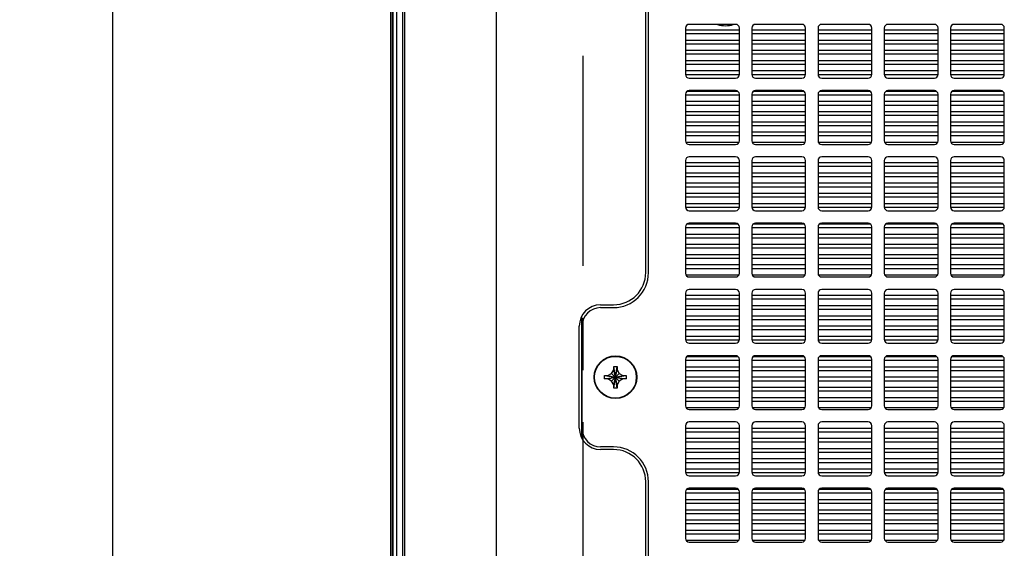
# Model space of a CAD drawing. Header units: inches. Extents: x 0 to 34, y 0 to 22.
# Tile 6 of 43: x 14 to 16.7, y 5.5 to 6.9. Entities that reach past the tile are written whole.
import ezdxf

# ---------------------------------------------------------------- set-up
doc = ezdxf.new("R2010")
doc.units = ezdxf.units.IN
doc.header["$LTSCALE"] = 1.87
doc.header["$MEASUREMENT"] = 0
doc.linetypes.add('CENTER', pattern=[0.6, 0.375, -0.075, 0.075, -0.075])
doc.layers.get('0').update_dxf_attribs({"linetype": 'CONTINUOUS'})
doc.layers.add('3_ALL_AXES', color=7, linetype='CONTINUOUS')
doc.layers.add('DIMENSIONS', color=7, linetype='CONTINUOUS')
doc.styles.get("Standard").update_dxf_attribs({"font": 'txt', "width": 0.8})
doc.dimstyles.new('DIMSTYLE_3', dxfattribs={"dimtxt": 0.125, "dimasz": 0.18, "dimexe": 0.18, "dimexo": 0.0625, "dimgap": 0.09, "dimtad": 0, "dimtih": 1, "dimtoh": 1, "dimdec": 3, "dimlfac": 2, "dimzin": 4, "dimdsep": 46, "dimtxsty": 'STANDARD', "dimblk": '_FILLED', "dimblk1": '_FILLED', "dimblk2": '_FILLED', "dimcen": 0.09, "dimadec": 0, "dimazin": 0, "dimtp": 0.001, "dimtm": 0.001, "dimtfac": 1, "dimtdec": 3, "dimtofl": 0, "dimtmove": 0, "dimatfit": 3, "dimldrblk": '_FILLED', "dimfxl": 1, "dimtolj": 1, "dimtzin": 4, "dimarcsym": 0})

# ---------------------------------------------------------------- blocks, each defined once
blk = doc.blocks.new('_FILLED')
at = {"color": 0, "linetype": 'BYBLOCK'}
blk.add_solid([(0, 0), (-1, 0.174), (-1, -0.174)], dxfattribs=at)
blk = doc.blocks.new('*D8')
at = {"layer": 'DIMENSIONS', "color": 2, "linetype": 'CONTINUOUS'}
for p, q in [((15.4681, 7.2833), (14.137, 7.2833)), ((14.262, 7.2833), (14.262, 5.2233)), ((14.262, 2.9133), (14.262, 4.7858)), ((15.4681, 2.9133), (14.137, 2.9133))]:
    blk.add_line(p, q, dxfattribs=at)
at = {"layer": 'DIMENSIONS', "color": 2, "linetype": 'CONTINUOUS', "xscale": 0.18, "yscale": 0.18, "zscale": 0.18}
for p, rotation in [((14.262, 7.2833), 90), ((14.262, 2.9133), 270)]:
    blk.add_blockref('_FILLED', p, dxfattribs=dict(at, rotation=rotation))
at = {"layer": 'DIMENSIONS', "color": 2, "linetype": 'CONTINUOUS', "insert": (14.262, 5.1608), "char_height": 0.125, "width": 0.5, "attachment_point": 2, "line_spacing_factor": 0.9}
blk.add_mtext('8.740\\P[222]', dxfattribs=at)

msp = doc.modelspace()

# ---------------------------------------------------------------- linework, layer by layer
at = {"color": 7, "linetype": 'CONTINUOUS'}
for p, q in [((15.29704, 2.56832), (15.29704, 7.62832)), ((15.04954, 7.58288), (15.04954, 2.61377)), ((15.01704, 4.46382), (15.01704, 7.37882)), ((15.01204, 4.50632), (15.01204, 7.33632)), ((15.01815, 5.08907), (15.01815, 7.32632)), ((15.02818, 4.51507), (15.02818, 7.32757)), ((15.0437, 7.32757), (15.0437, 5.06939)), ((15.70661, 6.26107), (15.70661, 7.10407)), ((15.94161, 6.93007), (15.81661, 6.93007)), ((16.12011, 6.93007), (15.99511, 6.93007)), ((16.29861, 6.93007), (16.17361, 6.93007)), ((16.47711, 6.93007), (16.35211, 6.93007)), ((16.65561, 6.93007), (16.53061, 6.93007)), ((15.80661, 6.92007), (15.80661, 6.79507)), ((15.80661, 6.91532), (15.95161, 6.91532)), ((15.80661, 6.90532), (15.95161, 6.90532)), ((15.95161, 6.79507), (15.95161, 6.92007)), ((15.98511, 6.92007), (15.98511, 6.79507)), ((15.98511, 6.91532), (16.13011, 6.91532)), ((15.98511, 6.90532), (16.13011, 6.90532)), ((16.13011, 6.79507), (16.13011, 6.92007)), ((16.16361, 6.92007), (16.16361, 6.79507)), ((16.16361, 6.91532), (16.30861, 6.91532)), ((16.16361, 6.90532), (16.30861, 6.90532)), ((16.30861, 6.79507), (16.30861, 6.92007)), ((16.34211, 6.92007), (16.34211, 6.79507)), ((16.34211, 6.91532), (16.48711, 6.91532)), ((16.34211, 6.90532), (16.48711, 6.90532)), ((16.48711, 6.79507), (16.48711, 6.92007)), ((16.52061, 6.92007), (16.52061, 6.79507)), ((16.52061, 6.91532), (16.66561, 6.91532)), ((16.52061, 6.90532), (16.66561, 6.90532)), ((16.66561, 6.79507), (16.66561, 6.92007)), ((15.80661, 6.88782), (15.95161, 6.88782)), ((15.80661, 6.87782), (15.95161, 6.87782)), ((15.98511, 6.88782), (16.13011, 6.88782)), ((15.98511, 6.87782), (16.13011, 6.87782)), ((16.16361, 6.88782), (16.30861, 6.88782)), ((16.16361, 6.87782), (16.30861, 6.87782)), ((16.34211, 6.88782), (16.48711, 6.88782)), ((16.34211, 6.87782), (16.48711, 6.87782)), ((16.52061, 6.88782), (16.66561, 6.88782)), ((16.52061, 6.87782), (16.66561, 6.87782)), ((15.80661, 6.86032), (15.95161, 6.86032)), ((15.80661, 6.85032), (15.95161, 6.85032)), ((15.98511, 6.86032), (16.13011, 6.86032)), ((15.98511, 6.85032), (16.13011, 6.85032)), ((16.16361, 6.86032), (16.30861, 6.86032)), ((16.16361, 6.85032), (16.30861, 6.85032)), ((16.34211, 6.86032), (16.48711, 6.86032)), ((16.34211, 6.85032), (16.48711, 6.85032)), ((16.52061, 6.86032), (16.66561, 6.86032)), ((16.52061, 6.85032), (16.66561, 6.85032)), ((15.80661, 6.83282), (15.95161, 6.83282)), ((15.80661, 6.82282), (15.95161, 6.82282)), ((15.98511, 6.83282), (16.13011, 6.83282)), ((15.98511, 6.82282), (16.13011, 6.82282)), ((16.16361, 6.83282), (16.30861, 6.83282)), ((16.16361, 6.82282), (16.30861, 6.82282)), ((16.34211, 6.83282), (16.48711, 6.83282)), ((16.34211, 6.82282), (16.48711, 6.82282)), ((16.52061, 6.83282), (16.66561, 6.83282)), ((16.52061, 6.82282), (16.66561, 6.82282)), ((15.80661, 6.80532), (15.95161, 6.80532)), ((15.80661, 6.79532), (15.95161, 6.79532)), ((15.98511, 6.80532), (16.13011, 6.80532)), ((15.98511, 6.79532), (16.13011, 6.79532)), ((16.16361, 6.80532), (16.30861, 6.80532)), ((16.16361, 6.79532), (16.30861, 6.79532)), ((16.34211, 6.80532), (16.48711, 6.80532)), ((16.34211, 6.79532), (16.48711, 6.79532)), ((16.52061, 6.80532), (16.66561, 6.80532)), ((16.52061, 6.79532), (16.66561, 6.79532)), ((15.81661, 6.78507), (15.94161, 6.78507)), ((15.99511, 6.78507), (16.12011, 6.78507)), ((16.17361, 6.78507), (16.29861, 6.78507)), ((16.35211, 6.78507), (16.47711, 6.78507)), ((16.53061, 6.78507), (16.65561, 6.78507)), ((15.80661, 6.74157), (15.80661, 6.61657)), ((15.80661, 6.74032), (15.95161, 6.74032)), ((15.81205, 6.75032), (15.94617, 6.75032)), ((15.94161, 6.75157), (15.81661, 6.75157)), ((15.95161, 6.61657), (15.95161, 6.74157)), ((15.98511, 6.74157), (15.98511, 6.61657)), ((15.98511, 6.74032), (16.13011, 6.74032)), ((15.99055, 6.75032), (16.12467, 6.75032)), ((16.12011, 6.75157), (15.99511, 6.75157)), ((16.13011, 6.61657), (16.13011, 6.74157)), ((16.16361, 6.74157), (16.16361, 6.61657)), ((16.16361, 6.74032), (16.30861, 6.74032)), ((16.16905, 6.75032), (16.30317, 6.75032)), ((16.29861, 6.75157), (16.17361, 6.75157)), ((16.30861, 6.61657), (16.30861, 6.74157)), ((16.34211, 6.74157), (16.34211, 6.61657)), ((16.34211, 6.74032), (16.48711, 6.74032)), ((16.34755, 6.75032), (16.48167, 6.75032)), ((16.47711, 6.75157), (16.35211, 6.75157)), ((16.48711, 6.61657), (16.48711, 6.74157)), ((16.52061, 6.74157), (16.52061, 6.61657)), ((16.52061, 6.74032), (16.66561, 6.74032)), ((16.52605, 6.75032), (16.66017, 6.75032)), ((16.65561, 6.75157), (16.53061, 6.75157)), ((16.66561, 6.61657), (16.66561, 6.74157)), ((15.80661, 6.72282), (15.95161, 6.72282)), ((15.98511, 6.72282), (16.13011, 6.72282)), ((16.16361, 6.72282), (16.30861, 6.72282)), ((16.34211, 6.72282), (16.48711, 6.72282)), ((16.52061, 6.72282), (16.66561, 6.72282)), ((15.80661, 6.71282), (15.95161, 6.71282)), ((15.80661, 6.69532), (15.95161, 6.69532)), ((15.98511, 6.71282), (16.13011, 6.71282)), ((15.98511, 6.69532), (16.13011, 6.69532)), ((16.16361, 6.71282), (16.30861, 6.71282)), ((16.16361, 6.69532), (16.30861, 6.69532)), ((16.34211, 6.71282), (16.48711, 6.71282)), ((16.34211, 6.69532), (16.48711, 6.69532)), ((16.52061, 6.71282), (16.66561, 6.71282)), ((16.52061, 6.69532), (16.66561, 6.69532)), ((15.80661, 6.68532), (15.95161, 6.68532)), ((15.80661, 6.66782), (15.95161, 6.66782)), ((15.98511, 6.68532), (16.13011, 6.68532)), ((15.98511, 6.66782), (16.13011, 6.66782)), ((16.16361, 6.68532), (16.30861, 6.68532)), ((16.16361, 6.66782), (16.30861, 6.66782)), ((16.34211, 6.68532), (16.48711, 6.68532)), ((16.34211, 6.66782), (16.48711, 6.66782)), ((16.52061, 6.68532), (16.66561, 6.68532)), ((16.52061, 6.66782), (16.66561, 6.66782)), ((15.80661, 6.65782), (15.95161, 6.65782)), ((15.80661, 6.64032), (15.95161, 6.64032)), ((15.98511, 6.65782), (16.13011, 6.65782)), ((15.98511, 6.64032), (16.13011, 6.64032)), ((16.16361, 6.65782), (16.30861, 6.65782)), ((16.16361, 6.64032), (16.30861, 6.64032)), ((16.34211, 6.65782), (16.48711, 6.65782)), ((16.34211, 6.64032), (16.48711, 6.64032)), ((16.52061, 6.65782), (16.66561, 6.65782)), ((16.52061, 6.64032), (16.66561, 6.64032)), ((15.80661, 6.63032), (15.95161, 6.63032)), ((15.80736, 6.61282), (15.95086, 6.61282)), ((15.98511, 6.63032), (16.13011, 6.63032)), ((15.98586, 6.61282), (16.12936, 6.61282)), ((16.16361, 6.63032), (16.30861, 6.63032)), ((16.16436, 6.61282), (16.30786, 6.61282)), ((16.34211, 6.63032), (16.48711, 6.63032)), ((16.34286, 6.61282), (16.48636, 6.61282)), ((16.52061, 6.63032), (16.66561, 6.63032)), ((16.52136, 6.61282), (16.66486, 6.61282)), ((15.81661, 6.60657), (15.94161, 6.60657)), ((15.99511, 6.60657), (16.12011, 6.60657)), ((16.17361, 6.60657), (16.29861, 6.60657)), ((16.35211, 6.60657), (16.47711, 6.60657)), ((16.53061, 6.60657), (16.65561, 6.60657)), ((15.80661, 6.56307), (15.80661, 6.43807)), ((15.80661, 6.55782), (15.95161, 6.55782)), ((15.94161, 6.57307), (15.81661, 6.57307)), ((15.95161, 6.43807), (15.95161, 6.56307)), ((15.98511, 6.56307), (15.98511, 6.43807)), ((15.98511, 6.55782), (16.13011, 6.55782)), ((16.12011, 6.57307), (15.99511, 6.57307)), ((16.13011, 6.43807), (16.13011, 6.56307)), ((16.16361, 6.56307), (16.16361, 6.43807)), ((16.16361, 6.55782), (16.30861, 6.55782)), ((16.29861, 6.57307), (16.17361, 6.57307)), ((16.30861, 6.43807), (16.30861, 6.56307)), ((16.34211, 6.56307), (16.34211, 6.43807)), ((16.34211, 6.55782), (16.48711, 6.55782)), ((16.47711, 6.57307), (16.35211, 6.57307)), ((16.48711, 6.43807), (16.48711, 6.56307)), ((16.52061, 6.56307), (16.52061, 6.43807)), ((16.52061, 6.55782), (16.66561, 6.55782)), ((16.65561, 6.57307), (16.53061, 6.57307)), ((16.66561, 6.43807), (16.66561, 6.56307)), ((15.80661, 6.54782), (15.95161, 6.54782)), ((15.80661, 6.53032), (15.95161, 6.53032)), ((15.98511, 6.54782), (16.13011, 6.54782)), ((15.98511, 6.53032), (16.13011, 6.53032)), ((16.16361, 6.54782), (16.30861, 6.54782)), ((16.16361, 6.53032), (16.30861, 6.53032)), ((16.34211, 6.54782), (16.48711, 6.54782)), ((16.34211, 6.53032), (16.48711, 6.53032)), ((16.52061, 6.54782), (16.66561, 6.54782)), ((16.52061, 6.53032), (16.66561, 6.53032)), ((15.80661, 6.52032), (15.95161, 6.52032)), ((15.80661, 6.50282), (15.95161, 6.50282)), ((15.98511, 6.52032), (16.13011, 6.52032)), ((15.98511, 6.50282), (16.13011, 6.50282)), ((16.16361, 6.52032), (16.30861, 6.52032)), ((16.16361, 6.50282), (16.30861, 6.50282)), ((16.34211, 6.52032), (16.48711, 6.52032)), ((16.34211, 6.50282), (16.48711, 6.50282)), ((16.52061, 6.52032), (16.66561, 6.52032)), ((16.52061, 6.50282), (16.66561, 6.50282)), ((15.80661, 6.49282), (15.95161, 6.49282)), ((15.80661, 6.47532), (15.95161, 6.47532)), ((15.98511, 6.49282), (16.13011, 6.49282)), ((15.98511, 6.47532), (16.13011, 6.47532)), ((16.16361, 6.49282), (16.30861, 6.49282)), ((16.16361, 6.47532), (16.30861, 6.47532)), ((16.34211, 6.49282), (16.48711, 6.49282)), ((16.34211, 6.47532), (16.48711, 6.47532)), ((16.52061, 6.49282), (16.66561, 6.49282)), ((16.52061, 6.47532), (16.66561, 6.47532)), ((15.80661, 6.46532), (15.95161, 6.46532)), ((15.98511, 6.46532), (16.13011, 6.46532)), ((16.16361, 6.46532), (16.30861, 6.46532)), ((16.34211, 6.46532), (16.48711, 6.46532)), ((16.52061, 6.46532), (16.66561, 6.46532)), ((15.80661, 6.44782), (15.95161, 6.44782)), ((15.80661, 6.43782), (15.95161, 6.43782)), ((15.81661, 6.42807), (15.94161, 6.42807)), ((15.98511, 6.44782), (16.13011, 6.44782)), ((15.98511, 6.43782), (16.13011, 6.43782)), ((15.99511, 6.42807), (16.12011, 6.42807)), ((16.16361, 6.44782), (16.30861, 6.44782)), ((16.16361, 6.43782), (16.30861, 6.43782)), ((16.17361, 6.42807), (16.29861, 6.42807)), ((16.34211, 6.44782), (16.48711, 6.44782)), ((16.34211, 6.43782), (16.48711, 6.43782)), ((16.35211, 6.42807), (16.47711, 6.42807)), ((16.52061, 6.44782), (16.66561, 6.44782)), ((16.52061, 6.43782), (16.66561, 6.43782)), ((16.53061, 6.42807), (16.65561, 6.42807)), ((15.80661, 6.38457), (15.80661, 6.25957)), ((15.80661, 6.38282), (15.95161, 6.38282)), ((15.8113, 6.39282), (15.94692, 6.39282)), ((15.94161, 6.39457), (15.81661, 6.39457)), ((15.95161, 6.25957), (15.95161, 6.38457)), ((15.98511, 6.38457), (15.98511, 6.25957)), ((15.98511, 6.38282), (16.13011, 6.38282)), ((15.9898, 6.39282), (16.12542, 6.39282)), ((16.12011, 6.39457), (15.99511, 6.39457)), ((16.13011, 6.25957), (16.13011, 6.38457)), ((16.16361, 6.38457), (16.16361, 6.25957)), ((16.16361, 6.38282), (16.30861, 6.38282)), ((16.1683, 6.39282), (16.30392, 6.39282)), ((16.29861, 6.39457), (16.17361, 6.39457)), ((16.30861, 6.25957), (16.30861, 6.38457)), ((16.34211, 6.38457), (16.34211, 6.25957)), ((16.34211, 6.38282), (16.48711, 6.38282)), ((16.3468, 6.39282), (16.48242, 6.39282)), ((16.47711, 6.39457), (16.35211, 6.39457)), ((16.48711, 6.25957), (16.48711, 6.38457)), ((16.52061, 6.38457), (16.52061, 6.25957)), ((16.52061, 6.38282), (16.66561, 6.38282)), ((16.5253, 6.39282), (16.66092, 6.39282)), ((16.65561, 6.39457), (16.53061, 6.39457)), ((16.66561, 6.25957), (16.66561, 6.38457)), ((15.80661, 6.36532), (15.95161, 6.36532)), ((15.80661, 6.35532), (15.95161, 6.35532)), ((15.98511, 6.36532), (16.13011, 6.36532)), ((15.98511, 6.35532), (16.13011, 6.35532)), ((16.16361, 6.36532), (16.30861, 6.36532)), ((16.16361, 6.35532), (16.30861, 6.35532)), ((16.34211, 6.36532), (16.48711, 6.36532)), ((16.34211, 6.35532), (16.48711, 6.35532)), ((16.52061, 6.36532), (16.66561, 6.36532)), ((16.52061, 6.35532), (16.66561, 6.35532)), ((15.80661, 6.33782), (15.95161, 6.33782)), ((15.80661, 6.32782), (15.95161, 6.32782)), ((15.98511, 6.33782), (16.13011, 6.33782)), ((15.98511, 6.32782), (16.13011, 6.32782)), ((16.16361, 6.33782), (16.30861, 6.33782)), ((16.16361, 6.32782), (16.30861, 6.32782)), ((16.34211, 6.33782), (16.48711, 6.33782)), ((16.34211, 6.32782), (16.48711, 6.32782)), ((16.52061, 6.33782), (16.66561, 6.33782)), ((16.52061, 6.32782), (16.66561, 6.32782)), ((15.80661, 6.31032), (15.95161, 6.31032)), ((15.80661, 6.30032), (15.95161, 6.30032)), ((15.98511, 6.31032), (16.13011, 6.31032)), ((15.98511, 6.30032), (16.13011, 6.30032)), ((16.16361, 6.31032), (16.30861, 6.31032)), ((16.16361, 6.30032), (16.30861, 6.30032)), ((16.34211, 6.31032), (16.48711, 6.31032)), ((16.34211, 6.30032), (16.48711, 6.30032)), ((16.52061, 6.31032), (16.66561, 6.31032)), ((16.52061, 6.30032), (16.66561, 6.30032)), ((15.80661, 6.28282), (15.95161, 6.28282)), ((15.80661, 6.27282), (15.95161, 6.27282)), ((15.98511, 6.28282), (16.13011, 6.28282)), ((15.98511, 6.27282), (16.13011, 6.27282)), ((16.16361, 6.28282), (16.30861, 6.28282)), ((16.16361, 6.27282), (16.30861, 6.27282)), ((16.34211, 6.28282), (16.48711, 6.28282)), ((16.34211, 6.27282), (16.48711, 6.27282)), ((16.52061, 6.28282), (16.66561, 6.28282)), ((16.52061, 6.27282), (16.66561, 6.27282)), ((15.80765, 6.25532), (15.95057, 6.25532)), ((15.81661, 6.24957), (15.94161, 6.24957)), ((15.98615, 6.25532), (16.12907, 6.25532)), ((15.99511, 6.24957), (16.12011, 6.24957)), ((16.16465, 6.25532), (16.30757, 6.25532)), ((16.17361, 6.24957), (16.29861, 6.24957)), ((16.34315, 6.25532), (16.48607, 6.25532)), ((16.35211, 6.24957), (16.47711, 6.24957)), ((16.52165, 6.25532), (16.66457, 6.25532)), ((16.53061, 6.24957), (16.65561, 6.24957)), ((15.94161, 6.21607), (15.81661, 6.21607)), ((16.12011, 6.21607), (15.99511, 6.21607)), ((16.29861, 6.21607), (16.17361, 6.21607)), ((16.47711, 6.21607), (16.35211, 6.21607)), ((16.65561, 6.21607), (16.53061, 6.21607)), ((15.80661, 6.20607), (15.80661, 6.08107)), ((15.80661, 6.20032), (15.95161, 6.20032)), ((15.80661, 6.19032), (15.95161, 6.19032)), ((15.95161, 6.08107), (15.95161, 6.20607)), ((15.98511, 6.20607), (15.98511, 6.08107)), ((15.98511, 6.20032), (16.13011, 6.20032)), ((15.98511, 6.19032), (16.13011, 6.19032)), ((16.13011, 6.08107), (16.13011, 6.20607)), ((16.16361, 6.20607), (16.16361, 6.08107)), ((16.16361, 6.20032), (16.30861, 6.20032)), ((16.16361, 6.19032), (16.30861, 6.19032)), ((16.30861, 6.08107), (16.30861, 6.20607)), ((16.34211, 6.20607), (16.34211, 6.08107)), ((16.34211, 6.20032), (16.48711, 6.20032)), ((16.34211, 6.19032), (16.48711, 6.19032)), ((16.48711, 6.08107), (16.48711, 6.20607)), ((16.52061, 6.20607), (16.52061, 6.08107)), ((16.52061, 6.20032), (16.66561, 6.20032)), ((16.52061, 6.19032), (16.66561, 6.19032)), ((16.66561, 6.08107), (16.66561, 6.20607)), ((15.57761, 6.16707), (15.61261, 6.16707)), ((15.80661, 6.17282), (15.95161, 6.17282)), ((15.80661, 6.16282), (15.95161, 6.16282)), ((15.98511, 6.17282), (16.13011, 6.17282)), ((15.98511, 6.16282), (16.13011, 6.16282)), ((16.16361, 6.17282), (16.30861, 6.17282)), ((16.16361, 6.16282), (16.30861, 6.16282)), ((16.34211, 6.17282), (16.48711, 6.17282)), ((16.34211, 6.16282), (16.48711, 6.16282)), ((16.52061, 6.17282), (16.66561, 6.17282)), ((16.52061, 6.16282), (16.66561, 6.16282)), ((15.80661, 6.14532), (15.95161, 6.14532)), ((15.80661, 6.13532), (15.95161, 6.13532)), ((15.98511, 6.14532), (16.13011, 6.14532)), ((15.98511, 6.13532), (16.13011, 6.13532)), ((16.16361, 6.14532), (16.30861, 6.14532)), ((16.16361, 6.13532), (16.30861, 6.13532)), ((16.34211, 6.14532), (16.48711, 6.14532)), ((16.34211, 6.13532), (16.48711, 6.13532)), ((16.52061, 6.14532), (16.66561, 6.14532)), ((16.52061, 6.13532), (16.66561, 6.13532)), ((15.52761, 5.84207), (15.52761, 6.11707)), ((15.80661, 6.11782), (15.95161, 6.11782)), ((15.80661, 6.10782), (15.95161, 6.10782)), ((15.98511, 6.11782), (16.13011, 6.11782)), ((15.98511, 6.10782), (16.13011, 6.10782)), ((16.16361, 6.11782), (16.30861, 6.11782)), ((16.16361, 6.10782), (16.30861, 6.10782)), ((16.34211, 6.11782), (16.48711, 6.11782)), ((16.34211, 6.10782), (16.48711, 6.10782)), ((16.52061, 6.11782), (16.66561, 6.11782)), ((16.52061, 6.10782), (16.66561, 6.10782)), ((15.80661, 6.09032), (15.95161, 6.09032)), ((15.80661, 6.08032), (15.95161, 6.08032)), ((15.98511, 6.09032), (16.13011, 6.09032)), ((15.98511, 6.08032), (16.13011, 6.08032)), ((16.16361, 6.09032), (16.30861, 6.09032)), ((16.16361, 6.08032), (16.30861, 6.08032)), ((16.34211, 6.09032), (16.48711, 6.09032)), ((16.34211, 6.08032), (16.48711, 6.08032)), ((16.52061, 6.09032), (16.66561, 6.09032)), ((16.52061, 6.08032), (16.66561, 6.08032)), ((15.81661, 6.07107), (15.94161, 6.07107)), ((15.99511, 6.07107), (16.12011, 6.07107)), ((16.17361, 6.07107), (16.29861, 6.07107)), ((16.35211, 6.07107), (16.47711, 6.07107)), ((16.53061, 6.07107), (16.65561, 6.07107)), ((15.80661, 6.02757), (15.80661, 5.90257)), ((15.80661, 6.02532), (15.95161, 6.02532)), ((15.81056, 6.03532), (15.94767, 6.03532)), ((15.94161, 6.03757), (15.81661, 6.03757)), ((15.95161, 5.90257), (15.95161, 6.02757)), ((15.98511, 6.02757), (15.98511, 5.90257)), ((15.98511, 6.02532), (16.13011, 6.02532)), ((15.98906, 6.03532), (16.12617, 6.03532)), ((16.12011, 6.03757), (15.99511, 6.03757)), ((16.13011, 5.90257), (16.13011, 6.02757)), ((16.16361, 6.02757), (16.16361, 5.90257)), ((16.16361, 6.02532), (16.30861, 6.02532)), ((16.16756, 6.03532), (16.30467, 6.03532)), ((16.29861, 6.03757), (16.17361, 6.03757)), ((16.30861, 5.90257), (16.30861, 6.02757)), ((16.34211, 6.02757), (16.34211, 5.90257)), ((16.34211, 6.02532), (16.48711, 6.02532)), ((16.34606, 6.03532), (16.48317, 6.03532)), ((16.47711, 6.03757), (16.35211, 6.03757)), ((16.48711, 5.90257), (16.48711, 6.02757)), ((16.52061, 6.02757), (16.52061, 5.90257)), ((16.52061, 6.02532), (16.66561, 6.02532)), ((16.52456, 6.03532), (16.66167, 6.03532)), ((16.65561, 6.03757), (16.53061, 6.03757)), ((16.66561, 5.90257), (16.66561, 6.02757)), ((15.60735, 5.98984), (15.61311, 5.99982)), ((15.61311, 5.99982), (15.61311, 6.00882)), ((15.61311, 5.95032), (15.62211, 6.00882)), ((15.62211, 5.95032), (15.61311, 6.00882)), ((15.61311, 6.00882), (15.62211, 6.00882)), ((15.61311, 5.95932), (15.62211, 5.99982)), ((15.62211, 5.95932), (15.61311, 5.99982)), ((15.62211, 6.00882), (15.62211, 5.99982)), ((15.62211, 5.99982), (15.62788, 5.98984)), ((15.80661, 6.00782), (15.95161, 6.00782)), ((15.80661, 5.99782), (15.95161, 5.99782)), ((15.98511, 6.00782), (16.13011, 6.00782)), ((15.98511, 5.99782), (16.13011, 5.99782)), ((16.16361, 6.00782), (16.30861, 6.00782)), ((16.16361, 5.99782), (16.30861, 5.99782)), ((16.34211, 6.00782), (16.48711, 6.00782)), ((16.34211, 5.99782), (16.48711, 5.99782)), ((16.52061, 6.00782), (16.66561, 6.00782)), ((16.52061, 5.99782), (16.66561, 5.99782)), ((15.58836, 5.97507), (15.58836, 5.98407)), ((15.58836, 5.98407), (15.64686, 5.97507)), ((15.58836, 5.98407), (15.59736, 5.98407)), ((15.58836, 5.97507), (15.64686, 5.98407)), ((15.59736, 5.97507), (15.58836, 5.97507)), ((15.59736, 5.98407), (15.60735, 5.98984)), ((15.59736, 5.98407), (15.63786, 5.97507)), ((15.59736, 5.97507), (15.63786, 5.98407)), ((15.60735, 5.96931), (15.59736, 5.97507)), ((15.60735, 5.96931), (15.62788, 5.98984)), ((15.60735, 5.98984), (15.62788, 5.96931)), ((15.62788, 5.98984), (15.63786, 5.98407)), ((15.63786, 5.97507), (15.62788, 5.96931)), ((15.63786, 5.98407), (15.64686, 5.98407)), ((15.64686, 5.97507), (15.63786, 5.97507)), ((15.64686, 5.98407), (15.64686, 5.97507)), ((15.80661, 5.98032), (15.95161, 5.98032)), ((15.98511, 5.98032), (16.13011, 5.98032)), ((16.16361, 5.98032), (16.30861, 5.98032)), ((16.34211, 5.98032), (16.48711, 5.98032)), ((16.52061, 5.98032), (16.66561, 5.98032)), ((15.61311, 5.95932), (15.60735, 5.96931)), ((15.61311, 5.95032), (15.61311, 5.95932)), ((15.62211, 5.95032), (15.61311, 5.95032)), ((15.62788, 5.96931), (15.62211, 5.95932)), ((15.62211, 5.95932), (15.62211, 5.95032)), ((15.80661, 5.97032), (15.95161, 5.97032)), ((15.80661, 5.95282), (15.95161, 5.95282)), ((15.98511, 5.97032), (16.13011, 5.97032)), ((15.98511, 5.95282), (16.13011, 5.95282)), ((16.16361, 5.97032), (16.30861, 5.97032)), ((16.16361, 5.95282), (16.30861, 5.95282)), ((16.34211, 5.97032), (16.48711, 5.97032)), ((16.34211, 5.95282), (16.48711, 5.95282)), ((16.52061, 5.97032), (16.66561, 5.97032)), ((16.52061, 5.95282), (16.66561, 5.95282)), ((15.80661, 5.94282), (15.95161, 5.94282)), ((15.80661, 5.92532), (15.95161, 5.92532)), ((15.98511, 5.94282), (16.13011, 5.94282)), ((15.98511, 5.92532), (16.13011, 5.92532)), ((16.16361, 5.94282), (16.30861, 5.94282)), ((16.16361, 5.92532), (16.30861, 5.92532)), ((16.34211, 5.94282), (16.48711, 5.94282)), ((16.34211, 5.92532), (16.48711, 5.92532)), ((16.52061, 5.94282), (16.66561, 5.94282)), ((16.52061, 5.92532), (16.66561, 5.92532)), ((15.80661, 5.91532), (15.95161, 5.91532)), ((15.80799, 5.89782), (15.95023, 5.89782)), ((15.81661, 5.89257), (15.94161, 5.89257)), ((15.98511, 5.91532), (16.13011, 5.91532)), ((15.98649, 5.89782), (16.12873, 5.89782)), ((15.99511, 5.89257), (16.12011, 5.89257)), ((16.16361, 5.91532), (16.30861, 5.91532)), ((16.16499, 5.89782), (16.30723, 5.89782)), ((16.17361, 5.89257), (16.29861, 5.89257)), ((16.34211, 5.91532), (16.48711, 5.91532)), ((16.34349, 5.89782), (16.48573, 5.89782)), ((16.35211, 5.89257), (16.47711, 5.89257)), ((16.52061, 5.91532), (16.66561, 5.91532)), ((16.52199, 5.89782), (16.66423, 5.89782)), ((16.53061, 5.89257), (16.65561, 5.89257)), ((15.80661, 5.84907), (15.80661, 5.72407)), ((15.80661, 5.84282), (15.95161, 5.84282)), ((15.94161, 5.85907), (15.81661, 5.85907)), ((15.95161, 5.72407), (15.95161, 5.84907)), ((15.98511, 5.84907), (15.98511, 5.72407)), ((15.98511, 5.84282), (16.13011, 5.84282)), ((16.12011, 5.85907), (15.99511, 5.85907)), ((16.13011, 5.72407), (16.13011, 5.84907)), ((16.16361, 5.84907), (16.16361, 5.72407)), ((16.16361, 5.84282), (16.30861, 5.84282)), ((16.29861, 5.85907), (16.17361, 5.85907)), ((16.30861, 5.72407), (16.30861, 5.84907)), ((16.34211, 5.84907), (16.34211, 5.72407)), ((16.34211, 5.84282), (16.48711, 5.84282)), ((16.47711, 5.85907), (16.35211, 5.85907)), ((16.48711, 5.72407), (16.48711, 5.84907)), ((16.52061, 5.84907), (16.52061, 5.72407)), ((16.52061, 5.84282), (16.66561, 5.84282)), ((16.65561, 5.85907), (16.53061, 5.85907)), ((16.66561, 5.72407), (16.66561, 5.84907)), ((15.80661, 5.83282), (15.95161, 5.83282)), ((15.80661, 5.81532), (15.95161, 5.81532)), ((15.98511, 5.83282), (16.13011, 5.83282)), ((15.98511, 5.81532), (16.13011, 5.81532)), ((16.16361, 5.83282), (16.30861, 5.83282)), ((16.16361, 5.81532), (16.30861, 5.81532)), ((16.34211, 5.83282), (16.48711, 5.83282)), ((16.34211, 5.81532), (16.48711, 5.81532)), ((16.52061, 5.83282), (16.66561, 5.83282)), ((16.52061, 5.81532), (16.66561, 5.81532)), ((15.61261, 5.79207), (15.57761, 5.79207)), ((15.80661, 5.80532), (15.95161, 5.80532)), ((15.80661, 5.78782), (15.95161, 5.78782)), ((15.98511, 5.80532), (16.13011, 5.80532)), ((15.98511, 5.78782), (16.13011, 5.78782)), ((16.16361, 5.80532), (16.30861, 5.80532)), ((16.16361, 5.78782), (16.30861, 5.78782)), ((16.34211, 5.80532), (16.48711, 5.80532)), ((16.34211, 5.78782), (16.48711, 5.78782)), ((16.52061, 5.80532), (16.66561, 5.80532)), ((16.52061, 5.78782), (16.66561, 5.78782)), ((15.80661, 5.77782), (15.95161, 5.77782)), ((15.80661, 5.76032), (15.95161, 5.76032)), ((15.98511, 5.77782), (16.13011, 5.77782)), ((15.98511, 5.76032), (16.13011, 5.76032)), ((16.16361, 5.77782), (16.30861, 5.77782)), ((16.16361, 5.76032), (16.30861, 5.76032)), ((16.34211, 5.77782), (16.48711, 5.77782)), ((16.34211, 5.76032), (16.48711, 5.76032)), ((16.52061, 5.77782), (16.66561, 5.77782)), ((16.52061, 5.76032), (16.66561, 5.76032)), ((15.80661, 5.75032), (15.95161, 5.75032)), ((15.80661, 5.73282), (15.95161, 5.73282)), ((15.98511, 5.75032), (16.13011, 5.75032)), ((15.98511, 5.73282), (16.13011, 5.73282)), ((16.16361, 5.75032), (16.30861, 5.75032)), ((16.16361, 5.73282), (16.30861, 5.73282)), ((16.34211, 5.75032), (16.48711, 5.75032)), ((16.34211, 5.73282), (16.48711, 5.73282)), ((16.52061, 5.75032), (16.66561, 5.75032)), ((16.52061, 5.73282), (16.66561, 5.73282)), ((15.80661, 5.72282), (15.95161, 5.72282)), ((15.81661, 5.71407), (15.94161, 5.71407)), ((15.98511, 5.72282), (16.13011, 5.72282)), ((15.99511, 5.71407), (16.12011, 5.71407)), ((16.16361, 5.72282), (16.30861, 5.72282)), ((16.17361, 5.71407), (16.29861, 5.71407)), ((16.34211, 5.72282), (16.48711, 5.72282)), ((16.35211, 5.71407), (16.47711, 5.71407)), ((16.52061, 5.72282), (16.66561, 5.72282)), ((16.53061, 5.71407), (16.65561, 5.71407)), ((15.70661, 4.85507), (15.70661, 5.69807)), ((15.94161, 5.68057), (15.81661, 5.68057)), ((16.12011, 5.68057), (15.99511, 5.68057)), ((16.29861, 5.68057), (16.17361, 5.68057)), ((16.47711, 5.68057), (16.35211, 5.68057)), ((16.65561, 5.68057), (16.53061, 5.68057)), ((15.80661, 5.67057), (15.80661, 5.54557)), ((15.80661, 5.66782), (15.95161, 5.66782)), ((15.80981, 5.67782), (15.94841, 5.67782)), ((15.95161, 5.54557), (15.95161, 5.67057)), ((15.98511, 5.67057), (15.98511, 5.54557)), ((15.98511, 5.66782), (16.13011, 5.66782)), ((15.98831, 5.67782), (16.12691, 5.67782)), ((16.13011, 5.54557), (16.13011, 5.67057)), ((16.16361, 5.67057), (16.16361, 5.54557)), ((16.16361, 5.66782), (16.30861, 5.66782)), ((16.16681, 5.67782), (16.30541, 5.67782)), ((16.30861, 5.54557), (16.30861, 5.67057)), ((16.34211, 5.67057), (16.34211, 5.54557)), ((16.34211, 5.66782), (16.48711, 5.66782)), ((16.34531, 5.67782), (16.48391, 5.67782)), ((16.48711, 5.54557), (16.48711, 5.67057)), ((16.52061, 5.67057), (16.52061, 5.54557)), ((16.52061, 5.66782), (16.66561, 5.66782)), ((16.52381, 5.67782), (16.66241, 5.67782)), ((16.66561, 5.54557), (16.66561, 5.67057)), ((15.80661, 5.65032), (15.95161, 5.65032)), ((15.80661, 5.64032), (15.95161, 5.64032)), ((15.98511, 5.65032), (16.13011, 5.65032)), ((15.98511, 5.64032), (16.13011, 5.64032)), ((16.16361, 5.65032), (16.30861, 5.65032)), ((16.16361, 5.64032), (16.30861, 5.64032)), ((16.34211, 5.65032), (16.48711, 5.65032)), ((16.34211, 5.64032), (16.48711, 5.64032)), ((16.52061, 5.65032), (16.66561, 5.65032)), ((16.52061, 5.64032), (16.66561, 5.64032)), ((15.80661, 5.62282), (15.95161, 5.62282)), ((15.80661, 5.61282), (15.95161, 5.61282)), ((15.98511, 5.62282), (16.13011, 5.62282)), ((15.98511, 5.61282), (16.13011, 5.61282)), ((16.16361, 5.62282), (16.30861, 5.62282)), ((16.16361, 5.61282), (16.30861, 5.61282)), ((16.34211, 5.62282), (16.48711, 5.62282)), ((16.34211, 5.61282), (16.48711, 5.61282)), ((16.52061, 5.62282), (16.66561, 5.62282)), ((16.52061, 5.61282), (16.66561, 5.61282)), ((15.80661, 5.59532), (15.95161, 5.59532)), ((15.80661, 5.58532), (15.95161, 5.58532)), ((15.98511, 5.59532), (16.13011, 5.59532)), ((15.98511, 5.58532), (16.13011, 5.58532)), ((16.16361, 5.59532), (16.30861, 5.59532)), ((16.16361, 5.58532), (16.30861, 5.58532)), ((16.34211, 5.59532), (16.48711, 5.59532)), ((16.34211, 5.58532), (16.48711, 5.58532)), ((16.52061, 5.59532), (16.66561, 5.59532)), ((16.52061, 5.58532), (16.66561, 5.58532)), ((15.80661, 5.56782), (15.95161, 5.56782)), ((15.80661, 5.55782), (15.95161, 5.55782)), ((15.98511, 5.56782), (16.13011, 5.56782)), ((15.98511, 5.55782), (16.13011, 5.55782)), ((16.16361, 5.56782), (16.30861, 5.56782)), ((16.16361, 5.55782), (16.30861, 5.55782)), ((16.34211, 5.56782), (16.48711, 5.56782)), ((16.34211, 5.55782), (16.48711, 5.55782)), ((16.52061, 5.56782), (16.66561, 5.56782)), ((16.52061, 5.55782), (16.66561, 5.55782)), ((15.80832, 5.54032), (15.9499, 5.54032)), ((15.81661, 5.53557), (15.94161, 5.53557)), ((15.98682, 5.54032), (16.1284, 5.54032)), ((15.99511, 5.53557), (16.12011, 5.53557)), ((16.16532, 5.54032), (16.3069, 5.54032)), ((16.17361, 5.53557), (16.29861, 5.53557)), ((16.34382, 5.54032), (16.4854, 5.54032)), ((16.35211, 5.53557), (16.47711, 5.53557)), ((16.52232, 5.54032), (16.6639, 5.54032)), ((16.53061, 5.53557), (16.65561, 5.53557))]:
    msp.add_line(p, q, dxfattribs=at)
at = {"color": 3, "linetype": 'CONTINUOUS'}
for p, q in [((15.69911, 6.26132), (15.69911, 7.10432)), ((15.57761, 6.17482), (15.61261, 6.17482)), ((15.52676, 5.81703), (15.52676, 6.14262)), ((15.52011, 5.84232), (15.52011, 6.11732)), ((15.61261, 5.78482), (15.57761, 5.78482)), ((15.69911, 4.85532), (15.69911, 5.69832))]:
    msp.add_line(p, q, dxfattribs=at)
at = {"color": 7, "linetype": 'CONTINUOUS'}
for radius in [0.0575, 0.05625]:
    msp.add_circle((15.61761, 5.97957), radius, dxfattribs=at)
for centre, radius, start, end in [((15.81661, 6.92007), 0.01, 90, 180), ((15.91411, 6.99507), 0.06875, 252.02839, 287.97161), ((15.94161, 6.92007), 0.01, 0, 90), ((15.99511, 6.92007), 0.01, 90, 180), ((16.12011, 6.92007), 0.01, 0, 90), ((16.17361, 6.92007), 0.01, 90, 180), ((16.29861, 6.92007), 0.01, 0, 90), ((16.35211, 6.92007), 0.01, 90, 180), ((16.47711, 6.92007), 0.01, 0, 90), ((16.53061, 6.92007), 0.01, 90, 180), ((16.65561, 6.92007), 0.01, 0, 90), ((15.81661, 6.79507), 0.01, 180, 270), ((15.94161, 6.79507), 0.01, 270, 360), ((15.99511, 6.79507), 0.01, 180, 270), ((16.12011, 6.79507), 0.01, 270, 360), ((16.17361, 6.79507), 0.01, 180, 270), ((16.29861, 6.79507), 0.01, 270, 360), ((16.35211, 6.79507), 0.01, 180, 270), ((16.47711, 6.79507), 0.01, 270, 360), ((16.53061, 6.79507), 0.01, 180, 270), ((16.65561, 6.79507), 0.01, 270, 360), ((15.81661, 6.74157), 0.01, 90, 180), ((15.94161, 6.74157), 0.01, 0, 90), ((15.99511, 6.74157), 0.01, 90, 180), ((16.12011, 6.74157), 0.01, 0, 90), ((16.17361, 6.74157), 0.01, 90, 180), ((16.29861, 6.74157), 0.01, 0, 90), ((16.35211, 6.74157), 0.01, 90, 180), ((16.47711, 6.74157), 0.01, 0, 90), ((16.53061, 6.74157), 0.01, 90, 180), ((16.65561, 6.74157), 0.01, 0, 90), ((15.81661, 6.61657), 0.01, 180, 270), ((15.94161, 6.61657), 0.01, 270, 360), ((15.99511, 6.61657), 0.01, 180, 270), ((16.12011, 6.61657), 0.01, 270, 360), ((16.17361, 6.61657), 0.01, 180, 270), ((16.29861, 6.61657), 0.01, 270, 360), ((16.35211, 6.61657), 0.01, 180, 270), ((16.47711, 6.61657), 0.01, 270, 360), ((16.53061, 6.61657), 0.01, 180, 270), ((16.65561, 6.61657), 0.01, 270, 360), ((15.81661, 6.56307), 0.01, 90, 180), ((15.94161, 6.56307), 0.01, 0, 90), ((15.99511, 6.56307), 0.01, 90, 180), ((16.12011, 6.56307), 0.01, 0, 90), ((16.17361, 6.56307), 0.01, 90, 180), ((16.29861, 6.56307), 0.01, 0, 90), ((16.35211, 6.56307), 0.01, 90, 180), ((16.47711, 6.56307), 0.01, 0, 90), ((16.53061, 6.56307), 0.01, 90, 180), ((16.65561, 6.56307), 0.01, 0, 90), ((15.81661, 6.43807), 0.01, 180, 270), ((15.94161, 6.43807), 0.01, 270, 360), ((15.99511, 6.43807), 0.01, 180, 270), ((16.12011, 6.43807), 0.01, 270, 360), ((16.17361, 6.43807), 0.01, 180, 270), ((16.29861, 6.43807), 0.01, 270, 360), ((16.35211, 6.43807), 0.01, 180, 270), ((16.47711, 6.43807), 0.01, 270, 360), ((16.53061, 6.43807), 0.01, 180, 270), ((16.65561, 6.43807), 0.01, 270, 360), ((15.81661, 6.38457), 0.01, 90, 180), ((15.94161, 6.38457), 0.01, 0, 90), ((15.99511, 6.38457), 0.01, 90, 180), ((16.12011, 6.38457), 0.01, 0, 90), ((16.17361, 6.38457), 0.01, 90, 180), ((16.29861, 6.38457), 0.01, 0, 90), ((16.35211, 6.38457), 0.01, 90, 180), ((16.47711, 6.38457), 0.01, 0, 90), ((16.53061, 6.38457), 0.01, 90, 180), ((16.65561, 6.38457), 0.01, 0, 90), ((15.61261, 6.26107), 0.094, 270, 360), ((15.81661, 6.25957), 0.01, 180, 270), ((15.94161, 6.25957), 0.01, 270, 360), ((15.99511, 6.25957), 0.01, 180, 270), ((16.12011, 6.25957), 0.01, 270, 360), ((16.17361, 6.25957), 0.01, 180, 270), ((16.29861, 6.25957), 0.01, 270, 360), ((16.35211, 6.25957), 0.01, 180, 270), ((16.47711, 6.25957), 0.01, 270, 360), ((16.53061, 6.25957), 0.01, 180, 270), ((16.65561, 6.25957), 0.01, 270, 360), ((15.81661, 6.20607), 0.01, 90, 180), ((15.94161, 6.20607), 0.01, 0, 90), ((15.99511, 6.20607), 0.01, 90, 180), ((16.12011, 6.20607), 0.01, 0, 90), ((16.17361, 6.20607), 0.01, 90, 180), ((16.29861, 6.20607), 0.01, 0, 90), ((16.35211, 6.20607), 0.01, 90, 180), ((16.47711, 6.20607), 0.01, 0, 90), ((16.53061, 6.20607), 0.01, 90, 180), ((16.65561, 6.20607), 0.01, 0, 90), ((15.57761, 6.11707), 0.05, 90, 180), ((15.81661, 6.08107), 0.01, 180, 270), ((15.94161, 6.08107), 0.01, 270, 360), ((15.99511, 6.08107), 0.01, 180, 270), ((16.12011, 6.08107), 0.01, 270, 360), ((16.17361, 6.08107), 0.01, 180, 270), ((16.29861, 6.08107), 0.01, 270, 360), ((16.35211, 6.08107), 0.01, 180, 270), ((16.47711, 6.08107), 0.01, 270, 360), ((16.53061, 6.08107), 0.01, 180, 270), ((16.65561, 6.08107), 0.01, 270, 360), ((15.81661, 6.02757), 0.01, 90, 180), ((15.94161, 6.02757), 0.01, 0, 90), ((15.99511, 6.02757), 0.01, 90, 180), ((16.12011, 6.02757), 0.01, 0, 90), ((16.17361, 6.02757), 0.01, 90, 180), ((16.29861, 6.02757), 0.01, 0, 90), ((16.35211, 6.02757), 0.01, 90, 180), ((16.47711, 6.02757), 0.01, 0, 90), ((16.53061, 6.02757), 0.01, 90, 180), ((16.65561, 6.02757), 0.01, 0, 90), ((15.81661, 5.90257), 0.01, 180, 270), ((15.94161, 5.90257), 0.01, 270, 360), ((15.99511, 5.90257), 0.01, 180, 270), ((16.12011, 5.90257), 0.01, 270, 360), ((16.17361, 5.90257), 0.01, 180, 270), ((16.29861, 5.90257), 0.01, 270, 360), ((16.35211, 5.90257), 0.01, 180, 270), ((16.47711, 5.90257), 0.01, 270, 360), ((16.53061, 5.90257), 0.01, 180, 270), ((16.65561, 5.90257), 0.01, 270, 360), ((15.57761, 5.84207), 0.05, 180, 270), ((15.81661, 5.84907), 0.01, 90, 180), ((15.94161, 5.84907), 0.01, 0, 90), ((15.99511, 5.84907), 0.01, 90, 180), ((16.12011, 5.84907), 0.01, 0, 90), ((16.17361, 5.84907), 0.01, 90, 180), ((16.29861, 5.84907), 0.01, 0, 90), ((16.35211, 5.84907), 0.01, 90, 180), ((16.47711, 5.84907), 0.01, 0, 90), ((16.53061, 5.84907), 0.01, 90, 180), ((16.65561, 5.84907), 0.01, 0, 90), ((15.61261, 5.69807), 0.094, 0, 90), ((15.81661, 5.72407), 0.01, 180, 270), ((15.94161, 5.72407), 0.01, 270, 360), ((15.99511, 5.72407), 0.01, 180, 270), ((16.12011, 5.72407), 0.01, 270, 360), ((16.17361, 5.72407), 0.01, 180, 270), ((16.29861, 5.72407), 0.01, 270, 360), ((16.35211, 5.72407), 0.01, 180, 270), ((16.47711, 5.72407), 0.01, 270, 360), ((16.53061, 5.72407), 0.01, 180, 270), ((16.65561, 5.72407), 0.01, 270, 360), ((15.81661, 5.67057), 0.01, 90, 180), ((15.94161, 5.67057), 0.01, 0, 90), ((15.99511, 5.67057), 0.01, 90, 180), ((16.12011, 5.67057), 0.01, 0, 90), ((16.17361, 5.67057), 0.01, 90, 180), ((16.29861, 5.67057), 0.01, 0, 90), ((16.35211, 5.67057), 0.01, 90, 180), ((16.47711, 5.67057), 0.01, 0, 90), ((16.53061, 5.67057), 0.01, 90, 180), ((16.65561, 5.67057), 0.01, 0, 90), ((15.81661, 5.54557), 0.01, 180, 270), ((15.94161, 5.54557), 0.01, 270, 360), ((15.99511, 5.54557), 0.01, 180, 270), ((16.12011, 5.54557), 0.01, 270, 360), ((16.17361, 5.54557), 0.01, 180, 270), ((16.29861, 5.54557), 0.01, 270, 360), ((16.35211, 5.54557), 0.01, 180, 270), ((16.47711, 5.54557), 0.01, 270, 360), ((16.53061, 5.54557), 0.01, 180, 270), ((16.65561, 5.54557), 0.01, 270, 360)]:
    msp.add_arc(centre, radius, start, end, dxfattribs=at)
at = {"color": 3, "linetype": 'CONTINUOUS'}
for centre, radius, start, end in [((15.61261, 6.26132), 0.0865, 270, 360), ((15.57761, 6.11732), 0.0575, 90, 180), ((15.57761, 5.84232), 0.0575, 180, 270), ((15.61261, 5.69832), 0.0865, 0, 90)]:
    msp.add_arc(centre, radius, start, end, dxfattribs=at)
at = {"layer": '3_ALL_AXES', "color": 7, "linetype": 'CENTER'}
msp.add_line((15.53061, 2.91332), (15.53061, 6.84563), dxfattribs=at)

# ---------------------------------------------------------------- dimensions: what is measured, and where the dimension line sits
at = {"layer": 'DIMENSIONS', "color": 2, "linetype": 'CONTINUOUS'}
dim = msp.add_linear_dim(base=(14.26204, 2.91332), p1=(15.46811, 7.28332), p2=(15.46811, 2.91332), angle=270, dimstyle='DIMSTYLE_3', dxfattribs=at)
dim.commit()
dim.dimension.update_dxf_attribs({"geometry": '*D8', "text_midpoint": (14.11204, 5.00457), "dimtype": 160})

doc.saveas('drawing.dxf')
